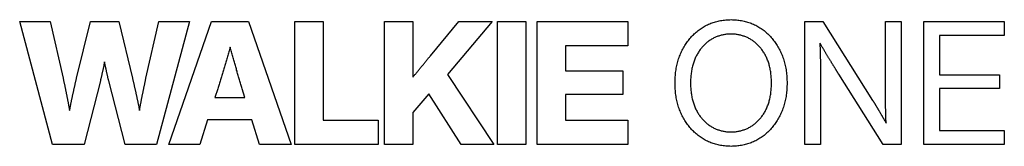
# Model space of a CAD drawing. Header units: millimetres. Extents: x -22 to 22, y -2.8 to 2.8.
import ezdxf

# ---------------------------------------------------------------- set-up
doc = ezdxf.new("R2010")
doc.units = ezdxf.units.MM

msp = doc.modelspace()

# ---------------------------------------------------------------- linework, layer by layer
at = {"layer": 'WORDMARK_OUTLINE'}
for points in [[(-20.061, 0.219), (-20.055, 0.189), (-20.048, 0.159), (-20.041, 0.129), (-20.035, 0.099), (-20.028, 0.069), (-20.022, 0.038), (-20.015, 0.008), (-20.009, -0.022), (-20.003, -0.052), (-19.996, -0.082), (-19.99, -0.112), (-19.984, -0.142), (-19.977, -0.172), (-19.971, -0.202), (-19.965, -0.232), (-19.959, -0.262), (-19.953, -0.292), (-19.947, -0.322), (-19.94, -0.352), (-19.934, -0.383), (-19.928, -0.413), (-19.923, -0.443), (-19.917, -0.473), (-19.911, -0.503), (-19.905, -0.533), (-19.899, -0.563), (-19.893, -0.593), (-19.887, -0.623), (-19.882, -0.654), (-19.876, -0.684), (-19.87, -0.714), (-19.864, -0.744), (-19.858, -0.774), (-19.853, -0.804), (-19.847, -0.834), (-19.841, -0.864), (-19.835, -0.894), (-19.829, -0.924), (-19.824, -0.954), (-19.818, -0.984), (-19.812, -1.014), (-19.807, -1.044), (-19.801, -1.075), (-19.795, -1.105), (-19.789, -1.135), (-19.784, -1.165), (-19.778, -1.195), (-19.772, -1.225), (-19.771, -1.232), (-19.77, -1.225), (-19.764, -1.195), (-19.758, -1.165), (-19.751, -1.135), (-19.745, -1.105), (-19.739, -1.075), (-19.733, -1.044), (-19.727, -1.014), (-19.721, -0.984), (-19.715, -0.954), (-19.709, -0.924), (-19.703, -0.894), (-19.696, -0.864), (-19.69, -0.834), (-19.684, -0.804), (-19.678, -0.774), (-19.671, -0.744), (-19.665, -0.714), (-19.659, -0.684), (-19.652, -0.654), (-19.646, -0.623), (-19.64, -0.593), (-19.633, -0.563), (-19.627, -0.533), (-19.62, -0.503), (-19.614, -0.473), (-19.607, -0.443), (-19.601, -0.413), (-19.594, -0.383), (-19.588, -0.352), (-19.581, -0.322), (-19.575, -0.292), (-19.568, -0.262), (-19.561, -0.232), (-19.555, -0.202), (-19.548, -0.172), (-19.541, -0.142), (-19.534, -0.112), (-19.527, -0.082), (-19.521, -0.052), (-19.514, -0.022), (-19.507, 0.008), (-19.5, 0.038), (-19.493, 0.069), (-19.486, 0.099), (-19.479, 0.129), (-19.472, 0.159), (-19.465, 0.189), (-19.458, 0.219), (-18.842, 2.747), (-17.574, 2.747), (-16.961, 0.219), (-16.953, 0.189), (-16.946, 0.159), (-16.939, 0.129), (-16.932, 0.099), (-16.925, 0.069), (-16.918, 0.038), (-16.911, 0.008), (-16.904, -0.022), (-16.898, -0.052), (-16.891, -0.082), (-16.884, -0.112), (-16.877, -0.142), (-16.87, -0.172), (-16.863, -0.202), (-16.857, -0.232), (-16.85, -0.262), (-16.843, -0.292), (-16.837, -0.322), (-16.83, -0.352), (-16.823, -0.383), (-16.817, -0.413), (-16.81, -0.443), (-16.804, -0.473), (-16.797, -0.503), (-16.791, -0.533), (-16.784, -0.563), (-16.778, -0.593), (-16.771, -0.623), (-16.765, -0.654), (-16.759, -0.684), (-16.752, -0.714), (-16.746, -0.744), (-16.74, -0.774), (-16.733, -0.804), (-16.727, -0.834), (-16.721, -0.864), (-16.714, -0.894), (-16.708, -0.924), (-16.702, -0.954), (-16.696, -0.984), (-16.69, -1.014), (-16.683, -1.044), (-16.677, -1.075), (-16.671, -1.105), (-16.665, -1.135), (-16.659, -1.165), (-16.653, -1.195), (-16.647, -1.224), (-16.641, -1.195), (-16.636, -1.165), (-16.63, -1.135), (-16.625, -1.105), (-16.619, -1.075), (-16.613, -1.044), (-16.608, -1.014), (-16.602, -0.984), (-16.596, -0.954), (-16.59, -0.924), (-16.585, -0.894), (-16.579, -0.864), (-16.573, -0.834), (-16.567, -0.804), (-16.561, -0.774), (-16.555, -0.744), (-16.55, -0.714), (-16.544, -0.684), (-16.538, -0.654), (-16.532, -0.623), (-16.526, -0.593), (-16.52, -0.563), (-16.514, -0.533), (-16.508, -0.503), (-16.502, -0.473), (-16.495, -0.443), (-16.489, -0.413), (-16.483, -0.383), (-16.477, -0.352), (-16.471, -0.322), (-16.465, -0.292), (-16.459, -0.262), (-16.452, -0.232), (-16.446, -0.202), (-16.44, -0.172), (-16.434, -0.142), (-16.428, -0.112), (-16.421, -0.082), (-16.415, -0.052), (-16.409, -0.022), (-16.403, 0.008), (-16.396, 0.038), (-16.39, 0.069), (-16.384, 0.099), (-16.377, 0.129), (-16.371, 0.159), (-16.365, 0.189), (-16.358, 0.219), (-15.78, 2.747), (-14.416, 2.747), (-15.887, -2.747), (-17.294, -2.747), (-18.021, 0.097), (-18.027, 0.123), (-18.034, 0.15), (-18.04, 0.178), (-18.047, 0.205), (-18.054, 0.233), (-18.06, 0.261), (-18.067, 0.29), (-18.074, 0.319), (-18.081, 0.348), (-18.087, 0.377), (-18.094, 0.407), (-18.101, 0.437), (-18.107, 0.468), (-18.114, 0.499), (-18.121, 0.53), (-18.128, 0.561), (-18.135, 0.593), (-18.141, 0.625), (-18.148, 0.657), (-18.155, 0.69), (-18.162, 0.723), (-18.169, 0.756), (-18.176, 0.79), (-18.183, 0.824), (-18.19, 0.858), (-18.197, 0.893), (-18.204, 0.928), (-18.208, 0.95), (-18.213, 0.928), (-18.22, 0.893), (-18.227, 0.858), (-18.234, 0.824), (-18.24, 0.79), (-18.247, 0.756), (-18.254, 0.723), (-18.261, 0.69), (-18.267, 0.657), (-18.274, 0.625), (-18.281, 0.593), (-18.288, 0.561), (-18.295, 0.53), (-18.301, 0.499), (-18.308, 0.468), (-18.315, 0.437), (-18.322, 0.407), (-18.328, 0.377), (-18.335, 0.348), (-18.342, 0.319), (-18.349, 0.29), (-18.356, 0.261), (-18.362, 0.233), (-18.369, 0.205), (-18.376, 0.178), (-18.383, 0.15), (-18.39, 0.123), (-18.396, 0.097), (-19.122, -2.747), (-20.531, -2.747), (-22, 2.747), (-20.638, 2.747), (-20.061, 0.219)], [(-13.433, 2.747), (-11.769, 2.747), (-9.863, -2.747), (-11.278, -2.747), (-11.622, -1.649), (-13.601, -1.649), (-13.956, -2.747), (-15.333, -2.747), (-13.433, 2.747)], [(-8.439, -1.666), (-5.986, -1.666), (-5.986, -2.747), (-9.707, -2.747), (-9.707, 2.747), (-8.439, 2.747), (-8.439, -1.666)], [(-5.695, -2.747), (-5.695, 2.747), (-4.427, 2.747), (-4.427, 1.343), (-4.427, 0.262), (-4.413, 0.28), (-4.397, 0.299), (-4.382, 0.318), (-4.366, 0.337), (-4.35, 0.357), (-4.335, 0.376), (-4.319, 0.395), (-4.303, 0.414), (-4.288, 0.433), (-4.272, 0.452), (-4.256, 0.472), (-4.241, 0.491), (-4.225, 0.51), (-4.209, 0.529), (-4.194, 0.548), (-4.178, 0.567), (-4.163, 0.586), (-4.147, 0.606), (-4.131, 0.625), (-4.116, 0.644), (-4.1, 0.663), (-4.085, 0.682), (-4.069, 0.701), (-4.053, 0.72), (-4.038, 0.74), (-4.022, 0.759), (-4.006, 0.778), (-3.991, 0.797), (-3.975, 0.816), (-3.96, 0.835), (-3.944, 0.854), (-3.928, 0.873), (-3.913, 0.893), (-3.897, 0.912), (-3.882, 0.931), (-3.866, 0.95), (-3.85, 0.969), (-3.835, 0.988), (-3.819, 1.008), (-3.803, 1.027), (-3.788, 1.046), (-3.772, 1.065), (-3.757, 1.084), (-3.741, 1.103), (-3.725, 1.123), (-3.71, 1.142), (-3.694, 1.161), (-3.678, 1.18), (-3.663, 1.199), (-3.647, 1.219), (-2.38, 2.747), (-0.88, 2.747), (-2.889, 0.377), (-0.808, -2.747), (-2.267, -2.747), (-3.721, -0.479), (-4.427, -1.314), (-4.427, -2.747), (-5.695, -2.747)], [(-0.647, 2.747), (0.621, 2.747), (0.621, -2.747), (-0.647, -2.747), (-0.647, 2.747)], [(5.17, 1.666), (2.391, 1.666), (2.391, 0.543), (4.958, 0.543), (4.958, -0.508), (2.391, -0.508), (2.391, -1.666), (5.17, -1.666), (5.17, -2.747), (1.123, -2.747), (1.123, 2.747), (5.17, 2.747), (5.17, 1.666)], [(9.55, -2.826), (9.492, -2.82), (9.434, -2.813), (9.377, -2.805), (9.321, -2.795), (9.265, -2.785), (9.21, -2.773), (9.155, -2.759), (9.101, -2.745), (9.047, -2.729), (8.994, -2.712), (8.942, -2.694), (8.89, -2.674), (8.838, -2.653), (8.788, -2.631), (8.737, -2.608), (8.688, -2.583), (8.639, -2.557), (8.59, -2.53), (8.542, -2.502), (8.495, -2.472), (8.448, -2.441), (8.402, -2.409), (8.357, -2.377), (8.313, -2.343), (8.269, -2.308), (8.227, -2.273), (8.185, -2.236), (8.145, -2.199), (8.105, -2.16), (8.066, -2.121), (8.027, -2.081), (7.99, -2.039), (7.953, -1.997), (7.918, -1.954), (7.883, -1.91), (7.849, -1.864), (7.815, -1.818), (7.783, -1.771), (7.752, -1.723), (7.721, -1.674), (7.691, -1.624), (7.662, -1.573), (7.634, -1.522), (7.607, -1.469), (7.581, -1.415), (7.555, -1.361), (7.531, -1.306), (7.509, -1.25), (7.487, -1.194), (7.466, -1.137), (7.446, -1.08), (7.428, -1.022), (7.411, -0.963), (7.394, -0.903), (7.379, -0.843), (7.365, -0.783), (7.353, -0.721), (7.341, -0.659), (7.33, -0.597), (7.321, -0.533), (7.312, -0.469), (7.305, -0.405), (7.299, -0.34), (7.294, -0.274), (7.29, -0.207), (7.287, -0.14), (7.285, -0.072), (7.285, -0.004), (7.285, 0.065), (7.287, 0.134), (7.29, 0.202), (7.294, 0.269), (7.299, 0.335), (7.305, 0.401), (7.312, 0.466), (7.321, 0.53), (7.33, 0.594), (7.341, 0.657), (7.353, 0.719), (7.365, 0.781), (7.379, 0.842), (7.394, 0.902), (7.411, 0.962), (7.428, 1.021), (7.446, 1.079), (7.466, 1.137), (7.487, 1.194), (7.509, 1.25), (7.531, 1.306), (7.555, 1.361), (7.581, 1.415), (7.607, 1.469), (7.634, 1.522), (7.662, 1.573), (7.691, 1.624), (7.721, 1.674), (7.752, 1.723), (7.783, 1.771), (7.815, 1.818), (7.849, 1.865), (7.883, 1.91), (7.918, 1.954), (7.953, 1.997), (7.99, 2.039), (8.027, 2.081), (8.066, 2.121), (8.105, 2.16), (8.145, 2.199), (8.185, 2.236), (8.227, 2.273), (8.269, 2.309), (8.313, 2.343), (8.357, 2.377), (8.402, 2.41), (8.448, 2.441), (8.495, 2.472), (8.542, 2.502), (8.59, 2.53), (8.639, 2.557), (8.688, 2.583), (8.737, 2.608), (8.788, 2.631), (8.838, 2.653), (8.89, 2.674), (8.942, 2.694), (8.994, 2.712), (9.047, 2.729), (9.101, 2.745), (9.155, 2.759), (9.21, 2.773), (9.265, 2.785), (9.321, 2.795), (9.377, 2.805), (9.434, 2.813), (9.492, 2.82), (9.55, 2.826), (9.608, 2.83), (9.668, 2.833), (9.727, 2.835), (9.788, 2.836), (9.848, 2.835), (9.908, 2.833), (9.968, 2.83), (10.027, 2.826), (10.085, 2.82), (10.143, 2.813), (10.2, 2.805), (10.256, 2.795), (10.312, 2.785), (10.368, 2.773), (10.422, 2.759), (10.477, 2.745), (10.53, 2.729), (10.583, 2.712), (10.636, 2.694), (10.688, 2.674), (10.739, 2.653), (10.79, 2.631), (10.84, 2.608), (10.89, 2.583), (10.939, 2.557), (10.987, 2.53), (11.035, 2.502), (11.082, 2.472), (11.129, 2.441), (11.175, 2.41), (11.219, 2.377), (11.264, 2.343), (11.307, 2.309), (11.349, 2.273), (11.391, 2.236), (11.431, 2.199), (11.471, 2.16), (11.51, 2.121), (11.548, 2.081), (11.586, 2.039), (11.622, 1.997), (11.658, 1.954), (11.693, 1.91), (11.727, 1.865), (11.76, 1.818), (11.792, 1.771), (11.824, 1.723), (11.854, 1.674), (11.884, 1.624), (11.913, 1.573), (11.941, 1.522), (11.968, 1.469), (11.994, 1.415), (12.02, 1.361), (12.044, 1.306), (12.067, 1.25), (12.088, 1.194), (12.109, 1.137), (12.129, 1.079), (12.147, 1.021), (12.164, 0.962), (12.181, 0.902), (12.196, 0.842), (12.21, 0.781), (12.223, 0.719), (12.234, 0.657), (12.245, 0.594), (12.255, 0.53), (12.263, 0.466), (12.27, 0.401), (12.276, 0.335), (12.281, 0.269), (12.285, 0.202), (12.288, 0.134), (12.29, 0.065), (12.29, -0.004), (12.29, -0.072), (12.288, -0.14), (12.285, -0.207), (12.281, -0.274), (12.276, -0.34), (12.27, -0.405), (12.263, -0.469), (12.255, -0.533), (12.245, -0.597), (12.234, -0.659), (12.223, -0.721), (12.21, -0.783), (12.196, -0.844), (12.181, -0.904), (12.164, -0.963), (12.147, -1.022), (12.129, -1.08), (12.109, -1.137), (12.088, -1.194), (12.067, -1.251), (12.044, -1.306), (12.02, -1.361), (11.994, -1.415), (11.968, -1.469), (11.941, -1.522), (11.913, -1.574), (11.884, -1.624), (11.854, -1.674), (11.824, -1.723), (11.792, -1.771), (11.76, -1.818), (11.727, -1.865), (11.693, -1.91), (11.658, -1.954), (11.622, -1.997), (11.586, -2.039), (11.548, -2.081), (11.51, -2.121), (11.471, -2.16), (11.431, -2.199), (11.391, -2.236), (11.349, -2.273), (11.307, -2.309), (11.264, -2.343), (11.219, -2.377), (11.175, -2.41), (11.129, -2.441), (11.082, -2.472), (11.035, -2.502), (10.987, -2.53), (10.939, -2.557), (10.89, -2.583), (10.84, -2.608), (10.79, -2.631), (10.739, -2.653), (10.688, -2.674), (10.636, -2.694), (10.583, -2.712), (10.53, -2.729), (10.477, -2.745), (10.422, -2.759), (10.368, -2.773), (10.312, -2.785), (10.256, -2.795), (10.2, -2.805), (10.143, -2.813), (10.085, -2.82), (10.027, -2.826), (9.968, -2.83), (9.908, -2.833), (9.848, -2.835), (9.788, -2.836), (9.727, -2.835), (9.668, -2.833), (9.608, -2.83), (9.55, -2.826)], [(16.122, -0.788), (16.129, -0.798), (16.135, -0.809), (16.142, -0.819), (16.149, -0.83), (16.156, -0.841), (16.163, -0.852), (16.17, -0.864), (16.177, -0.876), (16.185, -0.888), (16.192, -0.9), (16.2, -0.912), (16.208, -0.925), (16.216, -0.938), (16.224, -0.952), (16.232, -0.965), (16.241, -0.979), (16.249, -0.993), (16.258, -1.008), (16.267, -1.023), (16.276, -1.037), (16.285, -1.053), (16.294, -1.068), (16.304, -1.084), (16.313, -1.1), (16.323, -1.116), (16.332, -1.132), (16.342, -1.148), (16.352, -1.164), (16.361, -1.181), (16.371, -1.197), (16.381, -1.214), (16.391, -1.231), (16.401, -1.248), (16.411, -1.265), (16.421, -1.282), (16.431, -1.299), (16.441, -1.316), (16.452, -1.334), (16.462, -1.351), (16.472, -1.369), (16.483, -1.386), (16.493, -1.404), (16.504, -1.422), (16.514, -1.44), (16.525, -1.459), (16.536, -1.477), (16.547, -1.495), (16.557, -1.514), (16.568, -1.532), (16.579, -1.551), (16.59, -1.569), (16.6, -1.587), (16.611, -1.606), (16.621, -1.624), (16.632, -1.642), (16.642, -1.66), (16.653, -1.679), (16.663, -1.697), (16.674, -1.715), (16.684, -1.733), (16.694, -1.751), (16.704, -1.77), (16.715, -1.788), (16.717, -1.792), (16.717, -1.78), (16.716, -1.759), (16.715, -1.739), (16.715, -1.718), (16.714, -1.697), (16.713, -1.675), (16.712, -1.654), (16.712, -1.632), (16.711, -1.61), (16.71, -1.588), (16.709, -1.566), (16.708, -1.544), (16.708, -1.522), (16.707, -1.5), (16.706, -1.478), (16.706, -1.457), (16.705, -1.435), (16.705, -1.414), (16.704, -1.392), (16.703, -1.371), (16.703, -1.35), (16.702, -1.329), (16.702, -1.308), (16.701, -1.287), (16.701, -1.266), (16.7, -1.246), (16.7, -1.225), (16.699, -1.205), (16.699, -1.184), (16.699, -1.164), (16.698, -1.144), (16.698, -1.123), (16.698, -1.103), (16.697, -1.083), (16.697, -1.064), (16.697, -1.045), (16.697, -1.027), (16.696, -1.008), (16.696, -0.991), (16.696, -0.974), (16.696, -0.957), (16.695, -0.94), (16.695, -0.924), (16.695, -0.909), (16.695, -0.894), (16.695, -0.879), (16.695, -0.865), (16.694, -0.851), (16.694, -0.837), (16.694, -0.824), (16.694, -0.812), (16.694, -0.799), (16.694, -0.788), (16.694, -0.776), (16.694, -0.765), (16.694, -0.755), (16.694, -0.745), (16.694, 2.747), (17.389, 2.747), (17.389, -2.747), (16.59, -2.747), (14.604, 0.389), (14.597, 0.4), (14.59, 0.412), (14.582, 0.423), (14.575, 0.436), (14.567, 0.448), (14.559, 0.461), (14.551, 0.474), (14.543, 0.487), (14.534, 0.501), (14.525, 0.515), (14.517, 0.529), (14.507, 0.544), (14.498, 0.559), (14.489, 0.575), (14.479, 0.59), (14.469, 0.606), (14.459, 0.623), (14.449, 0.64), (14.438, 0.657), (14.427, 0.674), (14.416, 0.692), (14.405, 0.71), (14.394, 0.728), (14.382, 0.747), (14.371, 0.766), (14.359, 0.786), (14.347, 0.805), (14.335, 0.825), (14.323, 0.845), (14.31, 0.866), (14.297, 0.886), (14.285, 0.907), (14.272, 0.929), (14.259, 0.95), (14.245, 0.972), (14.232, 0.994), (14.218, 1.017), (14.205, 1.039), (14.191, 1.062), (14.177, 1.086), (14.163, 1.109), (14.148, 1.133), (14.134, 1.157), (14.119, 1.181), (14.104, 1.206), (14.089, 1.231), (14.074, 1.256), (14.059, 1.282), (14.043, 1.307), (14.028, 1.333), (14.012, 1.359), (13.996, 1.386), (13.981, 1.412), (13.965, 1.439), (13.949, 1.466), (13.932, 1.493), (13.916, 1.52), (13.9, 1.548), (13.883, 1.576), (13.866, 1.604), (13.85, 1.632), (13.833, 1.66), (13.816, 1.688), (13.799, 1.717), (13.781, 1.746), (13.764, 1.775), (13.758, 1.786), (13.759, 1.756), (13.76, 1.724), (13.761, 1.692), (13.762, 1.66), (13.763, 1.629), (13.764, 1.598), (13.765, 1.568), (13.766, 1.538), (13.767, 1.508), (13.768, 1.478), (13.769, 1.449), (13.77, 1.42), (13.771, 1.391), (13.772, 1.363), (13.772, 1.335), (13.773, 1.307), (13.774, 1.28), (13.775, 1.253), (13.775, 1.226), (13.776, 1.2), (13.777, 1.174), (13.777, 1.148), (13.778, 1.122), (13.778, 1.097), (13.779, 1.073), (13.78, 1.048), (13.78, 1.024), (13.781, 1), (13.781, 0.977), (13.782, 0.954), (13.782, 0.931), (13.782, 0.909), (13.783, 0.886), (13.783, 0.865), (13.784, 0.843), (13.784, 0.822), (13.784, 0.801), (13.785, 0.781), (13.785, 0.761), (13.785, 0.741), (13.785, 0.722), (13.786, 0.703), (13.786, 0.684), (13.786, 0.666), (13.786, 0.648), (13.787, 0.63), (13.787, 0.613), (13.787, 0.596), (13.787, 0.579), (13.787, 0.563), (13.787, 0.547), (13.788, 0.532), (13.788, 0.517), (13.788, 0.502), (13.788, 0.487), (13.788, 0.473), (13.788, 0.46), (13.788, 0.446), (13.788, 0.433), (13.788, 0.421), (13.788, 0.408), (13.788, 0.396), (13.788, -2.747), (13.093, -2.747), (13.093, 2.747), (13.885, 2.747), (16.116, -0.779), (16.122, -0.788)], [(19.097, 2.132), (19.097, 0.371), (21.786, 0.371), (21.786, -0.243), (19.097, -0.243), (19.097, -2.132), (22, -2.132), (22, -2.747), (18.402, -2.747), (18.402, 2.747), (22, 2.747), (22, 2.132), (19.097, 2.132)], [(9.95, -2.184), (9.989, -2.18), (10.029, -2.175), (10.068, -2.169), (10.107, -2.163), (10.146, -2.155), (10.184, -2.147), (10.222, -2.137), (10.26, -2.127), (10.297, -2.116), (10.335, -2.104), (10.372, -2.092), (10.408, -2.078), (10.445, -2.064), (10.481, -2.048), (10.517, -2.032), (10.552, -2.015), (10.587, -1.997), (10.622, -1.978), (10.657, -1.958), (10.691, -1.937), (10.725, -1.916), (10.759, -1.893), (10.791, -1.87), (10.824, -1.846), (10.855, -1.821), (10.886, -1.796), (10.917, -1.769), (10.947, -1.742), (10.976, -1.714), (11.005, -1.685), (11.033, -1.655), (11.061, -1.625), (11.088, -1.594), (11.114, -1.562), (11.14, -1.529), (11.166, -1.495), (11.191, -1.46), (11.215, -1.425), (11.239, -1.389), (11.262, -1.352), (11.284, -1.314), (11.306, -1.275), (11.327, -1.236), (11.348, -1.195), (11.368, -1.154), (11.388, -1.112), (11.406, -1.07), (11.424, -1.026), (11.44, -0.982), (11.456, -0.938), (11.471, -0.892), (11.485, -0.846), (11.498, -0.799), (11.511, -0.751), (11.522, -0.702), (11.533, -0.653), (11.543, -0.603), (11.552, -0.552), (11.56, -0.501), (11.567, -0.449), (11.574, -0.396), (11.579, -0.342), (11.584, -0.287), (11.588, -0.232), (11.591, -0.176), (11.593, -0.119), (11.594, -0.062), (11.595, -0.004), (11.594, 0.055), (11.593, 0.113), (11.591, 0.17), (11.588, 0.226), (11.584, 0.281), (11.579, 0.336), (11.574, 0.39), (11.567, 0.443), (11.56, 0.496), (11.552, 0.548), (11.543, 0.599), (11.533, 0.649), (11.522, 0.698), (11.511, 0.747), (11.498, 0.795), (11.485, 0.842), (11.471, 0.889), (11.456, 0.935), (11.44, 0.98), (11.424, 1.024), (11.406, 1.067), (11.388, 1.11), (11.368, 1.152), (11.348, 1.193), (11.327, 1.234), (11.306, 1.273), (11.284, 1.312), (11.262, 1.35), (11.239, 1.387), (11.215, 1.424), (11.191, 1.459), (11.166, 1.494), (11.14, 1.528), (11.114, 1.561), (11.088, 1.593), (11.061, 1.625), (11.033, 1.655), (11.005, 1.685), (10.976, 1.714), (10.947, 1.742), (10.917, 1.769), (10.886, 1.796), (10.855, 1.821), (10.824, 1.846), (10.791, 1.87), (10.759, 1.893), (10.725, 1.916), (10.691, 1.937), (10.657, 1.958), (10.622, 1.978), (10.587, 1.997), (10.552, 2.015), (10.517, 2.032), (10.481, 2.048), (10.445, 2.064), (10.408, 2.078), (10.372, 2.092), (10.335, 2.104), (10.297, 2.116), (10.26, 2.127), (10.222, 2.137), (10.184, 2.147), (10.146, 2.155), (10.107, 2.163), (10.068, 2.169), (10.029, 2.175), (9.989, 2.18), (9.95, 2.184), (9.91, 2.187), (9.869, 2.189), (9.829, 2.19), (9.788, 2.191), (9.747, 2.19), (9.706, 2.189), (9.666, 2.187), (9.626, 2.184), (9.586, 2.18), (9.546, 2.175), (9.507, 2.169), (9.468, 2.163), (9.43, 2.155), (9.391, 2.147), (9.353, 2.137), (9.315, 2.127), (9.278, 2.116), (9.241, 2.104), (9.204, 2.092), (9.167, 2.078), (9.131, 2.064), (9.095, 2.048), (9.059, 2.032), (9.023, 2.015), (8.988, 1.997), (8.953, 1.978), (8.918, 1.958), (8.884, 1.937), (8.85, 1.916), (8.817, 1.893), (8.784, 1.87), (8.752, 1.846), (8.72, 1.821), (8.689, 1.796), (8.658, 1.769), (8.629, 1.742), (8.599, 1.714), (8.57, 1.685), (8.542, 1.655), (8.514, 1.625), (8.487, 1.593), (8.461, 1.561), (8.435, 1.528), (8.409, 1.494), (8.385, 1.459), (8.36, 1.424), (8.337, 1.387), (8.314, 1.35), (8.291, 1.312), (8.269, 1.273), (8.248, 1.234), (8.227, 1.193), (8.207, 1.152), (8.188, 1.11), (8.169, 1.067), (8.152, 1.024), (8.135, 0.98), (8.119, 0.935), (8.104, 0.889), (8.09, 0.842), (8.077, 0.795), (8.064, 0.747), (8.053, 0.698), (8.042, 0.649), (8.032, 0.599), (8.023, 0.548), (8.015, 0.496), (8.008, 0.443), (8.001, 0.39), (7.996, 0.336), (7.991, 0.281), (7.987, 0.226), (7.984, 0.17), (7.982, 0.113), (7.981, 0.055), (7.981, -0.004), (7.981, -0.062), (7.982, -0.119), (7.984, -0.176), (7.987, -0.232), (7.991, -0.287), (7.996, -0.342), (8.001, -0.396), (8.008, -0.449), (8.015, -0.501), (8.023, -0.552), (8.032, -0.603), (8.042, -0.653), (8.053, -0.702), (8.064, -0.751), (8.077, -0.799), (8.09, -0.846), (8.104, -0.892), (8.119, -0.938), (8.135, -0.982), (8.152, -1.026), (8.169, -1.07), (8.188, -1.112), (8.207, -1.154), (8.227, -1.195), (8.248, -1.236), (8.269, -1.275), (8.291, -1.314), (8.314, -1.352), (8.337, -1.389), (8.36, -1.425), (8.385, -1.46), (8.409, -1.495), (8.435, -1.529), (8.461, -1.562), (8.487, -1.594), (8.514, -1.625), (8.542, -1.655), (8.57, -1.685), (8.599, -1.714), (8.629, -1.742), (8.658, -1.769), (8.689, -1.796), (8.72, -1.821), (8.752, -1.846), (8.784, -1.87), (8.817, -1.893), (8.85, -1.916), (8.884, -1.937), (8.918, -1.958), (8.953, -1.978), (8.988, -1.997), (9.023, -2.015), (9.059, -2.032), (9.095, -2.048), (9.131, -2.064), (9.167, -2.078), (9.204, -2.092), (9.241, -2.104), (9.278, -2.116), (9.315, -2.127), (9.353, -2.137), (9.391, -2.147), (9.43, -2.155), (9.468, -2.163), (9.507, -2.169), (9.546, -2.175), (9.586, -2.18), (9.626, -2.184), (9.666, -2.187), (9.706, -2.189), (9.747, -2.19), (9.788, -2.191), (9.829, -2.19), (9.869, -2.189), (9.91, -2.187), (9.95, -2.184)], [(-12.087, -0.158), (-12.101, -0.109), (-12.116, -0.06), (-12.13, -0.012), (-12.145, 0.037), (-12.159, 0.086), (-12.174, 0.135), (-12.188, 0.184), (-12.203, 0.233), (-12.217, 0.282), (-12.232, 0.331), (-12.246, 0.38), (-12.26, 0.43), (-12.275, 0.479), (-12.289, 0.528), (-12.304, 0.578), (-12.318, 0.627), (-12.333, 0.677), (-12.347, 0.726), (-12.362, 0.776), (-12.376, 0.826), (-12.391, 0.876), (-12.405, 0.926), (-12.42, 0.976), (-12.434, 1.026), (-12.449, 1.077), (-12.464, 1.128), (-12.478, 1.18), (-12.493, 1.232), (-12.508, 1.285), (-12.523, 1.338), (-12.538, 1.391), (-12.553, 1.445), (-12.568, 1.499), (-12.583, 1.554), (-12.598, 1.608), (-12.613, 1.554), (-12.629, 1.499), (-12.644, 1.445), (-12.66, 1.391), (-12.675, 1.338), (-12.69, 1.285), (-12.705, 1.232), (-12.72, 1.18), (-12.735, 1.128), (-12.75, 1.077), (-12.765, 1.026), (-12.78, 0.976), (-12.794, 0.926), (-12.809, 0.876), (-12.824, 0.826), (-12.839, 0.776), (-12.853, 0.726), (-12.868, 0.677), (-12.883, 0.627), (-12.898, 0.578), (-12.912, 0.528), (-12.927, 0.479), (-12.942, 0.43), (-12.957, 0.38), (-12.972, 0.331), (-12.987, 0.282), (-13.001, 0.233), (-13.016, 0.184), (-13.031, 0.135), (-13.046, 0.086), (-13.061, 0.037), (-13.076, -0.012), (-13.091, -0.06), (-13.106, -0.109), (-13.12, -0.158), (-13.135, -0.206), (-13.15, -0.255), (-13.278, -0.649), (-11.935, -0.649), (-12.058, -0.255), (-12.073, -0.206), (-12.087, -0.158)]]:
    msp.add_lwpolyline(points, close=True, dxfattribs=at)

doc.saveas('drawing.dxf')
